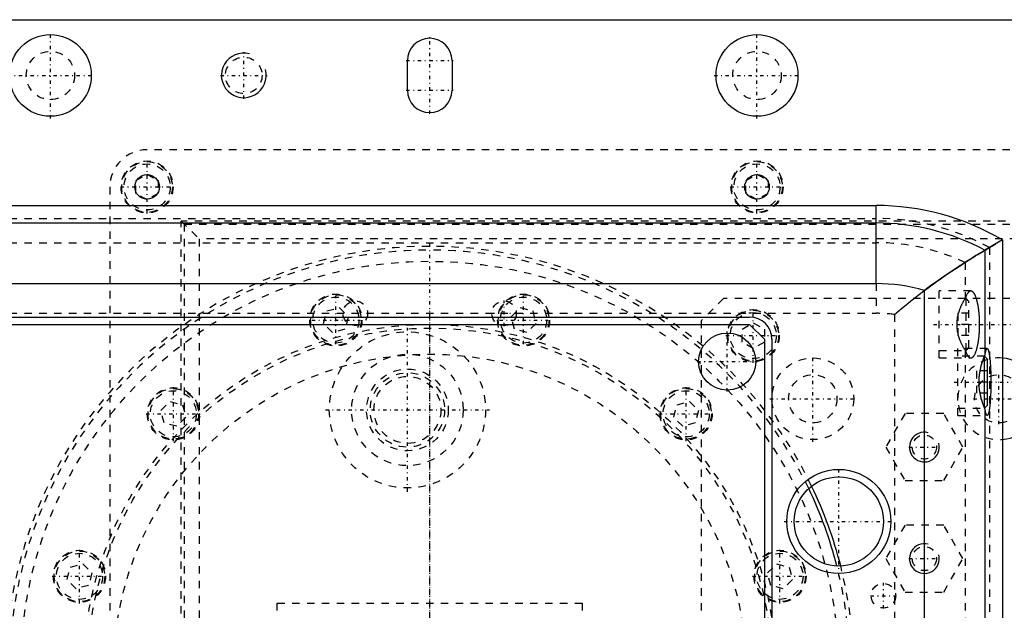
# Model space of a CAD drawing. Extents: x -614 to 147, y -88 to 88.
# Tile 8 of 9: x -55 to 77, y 8 to 88. Entities that reach past the tile are written whole.
import ezdxf

# ---------------------------------------------------------------- set-up
doc = ezdxf.new("R2010")
doc.units = 0
doc.linetypes.add('CENTER', pattern=[1.5, 0.45, -0.5, 0.05, -0.5])
doc.linetypes.add('DASHED', pattern=[2, 1, -1])
for name, color, linetype in [('AM_0', 7, 'CONTINUOUS'), ('AM_10', 7, 'CONTINUOUS'), ('AM_3', 7, 'DASHED'), ('AM_7', 7, 'CENTER')]:
    doc.layers.add(name, color=color, linetype=linetype)

msp = doc.modelspace()

# ---------------------------------------------------------------- linework, layer by layer
at = {"layer": 'AM_0', "color": 7, "linetype": 'CONTINUOUS'}
for p, q in [((-57, 87.5), (145, 87.5)), ((-3, 78), (-3, 82)), ((3, 82), (3, 78)), ((-328.5, 62.5), (60, 62.5)), ((60, 52.00000000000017), (60, 62.50000000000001)), ((-204.5, 60.15), (60, 60.15)), ((77, 57.86607004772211), (74.65000000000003, 56.48999818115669)), ((77, 57.86607004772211), (77, -57.86607004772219)), ((74.65000000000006, 56.48999818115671), (74.65000000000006, 42.35000000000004)), ((-204.5, 51.99999999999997), (60, 51.99999999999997)), ((66.5, -51.06241147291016), (66.5, 51.06241147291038)), ((-191, 47.5), (43, 47.5)), ((-191, 46.5), (43, 46.5)), ((43, 46.5), (45, 44.5)), ((45, 44.5), (45, -44.5)), ((46, 44.5), (46, -44.5)), ((74.6, 35.26652354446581), (74.6, 42.23347645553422)), ((75, 41.85000000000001), (74.60495167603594, 42.24504832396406)), ((75, 35.65), (75, 41.85)), ((74.60495167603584, 35.25495167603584), (75, 35.64999999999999)), ((74.65000000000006, 35.14999999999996), (74.65000000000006, -35.14999999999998))]:
    msp.add_line(p, q, dxfattribs=at)
for points in [[(74.65, 56.4899981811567, 0), (74.63212618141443, 56.4792678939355, 0), (74.59551168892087, 56.45727382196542, 0), (74.55775016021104, 56.43457226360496, 0), (74.5384425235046, 56.42295759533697, 0), (74.51885203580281, 56.41116774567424, 0), (74.47882766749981, 56.38706470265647, 0), (74.4376873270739, 56.36226748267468, 0), (74.39544121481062, 56.33678035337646, 0), (74.35209946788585, 56.31060750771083, 0), (74.30767216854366, 56.28375306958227, 0), (74.28505457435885, 56.27007152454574, 0), (74.26216935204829, 56.25622109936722, 0), (74.21560101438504, 56.22801559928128, 0), (74.16797711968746, 56.19914051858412, 0), (74.1193076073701, 56.1695997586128, 0), (74.06960239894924, 56.13939717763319, 0), (74.01887140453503, 56.1085365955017, 0), (73.99312433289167, 56.09286073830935, 0), (73.96712452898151, 56.07702179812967, 0), (73.91437167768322, 56.04485654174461, 0), (73.860622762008, 56.01204455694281, 0), (73.83337788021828, 55.99539720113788, 0), (73.80588770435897, 55.97858955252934, 0), (73.75017644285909, 55.94449521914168, 0), (73.69349893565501, 55.90976523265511, 0), (73.66480095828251, 55.89216301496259, 0), (73.63586516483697, 55.87440325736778, 0), (73.57728513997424, 55.8384129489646, 0), (73.5177689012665, 55.80179795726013, 0), (73.3022351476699, 55.6687787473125, 0), (72.90785375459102, 55.42364800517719, 0), (72.48628769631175, 55.15908052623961, 0), (72.04049176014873, 54.87636427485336, 0), (71.57277442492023, 54.57638668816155, 0), (71.33140870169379, 54.4201984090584, 0), (71.08541824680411, 54.26002379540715, 0), (70.58070640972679, 53.92816301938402, 0), (70.06132783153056, 53.58198158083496, 0), (69.5310138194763, 53.22340719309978, 0), (68.99173419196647, 52.85324356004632, 0), (68.44522163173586, 52.47216040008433, 0), (68.1697873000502, 52.27773573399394, 0), (67.89318390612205, 52.08083769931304, 0), (67.33731448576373, 51.67997746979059, 0), (66.77929484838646, 51.27031050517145, 0), (66.5, 51.06241147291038, 0)], [(74.65000000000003, 42.35000000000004, 0), (74.65718058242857, 42.39768489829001, 0), (74.6718194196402, 42.4895434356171, 0), (74.68681284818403, 42.57662309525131, 0), (74.6944365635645, 42.61833582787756, 0), (74.70214170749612, 42.65881259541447, 0), (74.71778640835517, 42.73600690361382, 0), (74.73372695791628, 42.80810737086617, 0), (74.74994298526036, 42.87502185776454, 0), (74.76641376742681, 42.93666485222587, 0), (74.78311825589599, 42.99295757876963, 0), (74.79155147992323, 43.01907484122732, 0), (74.80003510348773, 43.04382809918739, 0), (74.81714269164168, 43.08921140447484, 0), (74.83441915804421, 43.12904949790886, 0), (74.85184242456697, 43.16329146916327, 0), (74.86939022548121, 43.19189355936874, 0), (74.8870401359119, 43.21481921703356, 0), (74.89589633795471, 43.22414394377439, 0), (74.90476960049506, 43.23203914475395, 0), (74.92255596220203, 43.2435313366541, 0), (74.94037649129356, 43.24928110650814, 0), (74.9492924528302, 43.25, 0)], [(74.9492924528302, 43.25, 0), (74.9565472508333, 43.24952404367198, 0), (74.97105070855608, 43.24571699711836, 0), (74.98553575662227, 43.23810612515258, 0), (74.99276754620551, 43.23287614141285, 0), (74.99999013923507, 43.22669786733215, 0), (75.01440162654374, 43.21150187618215, 0), (75.02875802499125, 43.19253100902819, 0), (75.0430471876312, 43.16980131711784, 0), (75.05725702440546, 43.1433320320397, 0), (75.07137551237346, 43.11314554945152, 0), (75.07839676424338, 43.0966662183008, 0), (75.08539070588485, 43.07926741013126, 0), (75.0992907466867, 43.04172627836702, 0), (75.11306387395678, 43.00055391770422, 0), (75.12669843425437, 42.95578516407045, 0), (75.14018289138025, 42.90745789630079, 0), (75.15350583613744, 42.85561300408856, 0), (75.16010321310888, 42.82838504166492, 0), (75.1666559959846, 42.80029435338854, 0), (75.17962224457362, 42.741548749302, 0), (75.19239361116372, 42.67942589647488, 0), (75.1987028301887, 42.64711431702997, 0), (75.20495928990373, 42.61397835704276, 0), (75.2173086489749, 42.54526150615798, 0), (75.22943123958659, 42.4733334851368, 0), (75.23540428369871, 42.43618419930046, 0), (75.24131680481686, 42.39825515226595, 0), (75.25295528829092, 42.32009003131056, 0), (75.26433684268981, 42.2389042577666, 0), (75.27545183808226, 42.15476652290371, 0), (75.28629087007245, 42.06774801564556, 0), (75.29684476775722, 41.9779223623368, 0), (75.30201199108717, 41.93198051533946, 0), (75.30710460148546, 41.88536556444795, 0), (75.31706169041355, 41.79015593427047, 0), (75.32670760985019, 41.69237402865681, 0), (75.33603419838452, 41.59210258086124, 0), (75.34503356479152, 41.48942643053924, 0), (75.35369809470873, 41.38443245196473, 0), (75.35790249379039, 41.3310939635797, 0), (75.36202045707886, 41.27720948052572, 0), (75.36999361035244, 41.1678482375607, 0), (75.3776108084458, 41.0564412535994, 0), (75.38486560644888, 40.94308279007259, 0), (75.3917518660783, 40.82786875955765, 0), (75.39826376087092, 40.71089664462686, 0), (75.4013775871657, 40.65178217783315, 0), (75.4043957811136, 40.59226541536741, 0), (75.41014273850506, 40.4720754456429, 0), (75.41549977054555, 40.35042842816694, 0), (75.42046234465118, 40.22742728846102, 0), (75.4250262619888, 40.10317609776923, 0), (75.42918766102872, 39.97777998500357, 0), (75.43111630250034, 39.91468570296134, 0), (75.43294302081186, 39.85134504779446, 0), (75.43628916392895, 39.72397826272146, 0), (75.43922325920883, 39.5957873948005, 0), (75.44174282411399, 39.46688090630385, 0), (75.44384572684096, 39.33736786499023, 0), (75.4455301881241, 39.20735785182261, 0), (75.44621504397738, 39.14220084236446, 0), (75.44679478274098, 39.07696086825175, 0), (75.44763844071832, 38.94628724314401, 0), (75.44806044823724, 38.81544753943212, 0), (75.44811320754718, 38.75, 0), (75.44806044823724, 38.68455246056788, 0), (75.44763844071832, 38.55371275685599, 0), (75.44679478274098, 38.42303913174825, 0), (75.44621504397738, 38.35779915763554, 0), (75.4455301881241, 38.29264214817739, 0), (75.44384572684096, 38.16263213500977, 0), (75.44174282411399, 38.03311909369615, 0), (75.43922325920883, 37.9042126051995, 0), (75.43628916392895, 37.77602173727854, 0), (75.43294302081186, 37.64865495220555, 0), (75.43111630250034, 37.58531429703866, 0), (75.42918766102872, 37.52222001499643, 0), (75.4250262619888, 37.39682390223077, 0), (75.42046234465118, 37.27257271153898, 0), (75.41549977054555, 37.14957157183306, 0), (75.41014273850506, 37.0279245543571, 0), (75.4043957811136, 36.90773458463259, 0), (75.4013775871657, 36.84821782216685, 0), (75.39826376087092, 36.78910335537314, 0), (75.3917518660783, 36.67213124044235, 0), (75.38486560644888, 36.55691720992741, 0), (75.3776108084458, 36.4435587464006, 0), (75.36999361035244, 36.3321517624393, 0), (75.36202045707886, 36.22279051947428, 0), (75.35790249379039, 36.1689060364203, 0), (75.35369809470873, 36.11556754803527, 0), (75.34503356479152, 36.01057356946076, 0), (75.33603419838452, 35.90789741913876, 0), (75.32670760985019, 35.80762597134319, 0), (75.31706169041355, 35.70984406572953, 0), (75.30710460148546, 35.61463443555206, 0), (75.30201199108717, 35.56801948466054, 0), (75.29684476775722, 35.5220776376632, 0), (75.28629087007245, 35.43225198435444, 0), (75.27545183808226, 35.34523347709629, 0), (75.26433684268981, 35.26109574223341, 0), (75.25295528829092, 35.17990996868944, 0), (75.24131680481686, 35.10174484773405, 0), (75.23540428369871, 35.06381580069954, 0), (75.22943123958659, 35.0266665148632, 0), (75.2173086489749, 34.95473849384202, 0), (75.20495928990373, 34.88602164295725, 0), (75.1987028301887, 34.85288568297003, 0), (75.19239361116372, 34.82057410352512, 0), (75.17962224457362, 34.758451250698, 0), (75.1666559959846, 34.69970564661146, 0), (75.16010321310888, 34.67161495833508, 0), (75.15350583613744, 34.64438699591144, 0), (75.14018289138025, 34.59254210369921, 0), (75.12669843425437, 34.54421483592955, 0), (75.11306387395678, 34.49944608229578, 0), (75.0992907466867, 34.45827372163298, 0), (75.08539070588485, 34.42073258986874, 0), (75.07839676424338, 34.4033337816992, 0), (75.07137551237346, 34.38685445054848, 0), (75.05725702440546, 34.3566679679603, 0), (75.0430471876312, 34.33019868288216, 0), (75.02875802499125, 34.30746899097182, 0), (75.01440162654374, 34.28849812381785, 0), (74.99999013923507, 34.27330213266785, 0), (74.99276754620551, 34.26712385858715, 0), (74.98553575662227, 34.26189387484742, 0), (74.97105070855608, 34.25428300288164, 0), (74.9565472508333, 34.25047595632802, 0), (74.9492924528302, 34.25, 0)], [(74.65000000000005, 35.14999999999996, 0), (74.63996307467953, 35.17310148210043, 0), (74.61982229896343, 35.21994094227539, 0), (74.59961463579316, 35.26759790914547, 0), (74.58949414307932, 35.2917209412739, 0), (74.57936704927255, 35.31603375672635, 0), (74.55910659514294, 35.36520848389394, 0), (74.53886033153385, 35.41508076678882, 0), (74.5186552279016, 35.46560801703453, 0), (74.49851807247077, 35.51674644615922, 0), (74.47847537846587, 35.56845113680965, 0), (74.46847911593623, 35.59455006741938, 0), (74.45845440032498, 35.6209374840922, 0), (74.4383274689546, 35.67458390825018, 0), (74.41811969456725, 35.72937853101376, 0), (74.3978586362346, 35.78530346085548, 0), (74.37757242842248, 35.84233953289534, 0), (74.35728969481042, 35.90046640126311, 0), (74.34715868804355, 35.92993222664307, 0), (74.33703946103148, 35.95966263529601, 0), (74.31685106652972, 36.0199058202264, 0), (74.29675407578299, 36.08117266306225, 0), (74.28674913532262, 36.11218246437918, 0), (74.27677818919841, 36.14343910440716, 0), (74.256953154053, 36.20668043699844, 0), (74.23730867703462, 36.2708714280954, 0), (74.22756341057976, 36.30331500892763, 0), (74.21787440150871, 36.33598623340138, 0), (74.19867999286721, 36.40199791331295, 0), (74.17975509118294, 36.46887833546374, 0), (74.16112920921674, 36.53659825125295, 0), (74.14283162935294, 36.60512737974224, 0), (74.12489130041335, 36.67443449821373, 0), (74.11606403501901, 36.70936981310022, 0), (74.10733673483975, 36.74448754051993, 0), (74.09019590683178, 36.81525370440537, 0), (74.07349615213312, 36.8866995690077, 0), (74.05726407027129, 36.95879122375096, 0), (74.04152534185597, 37.03149482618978, 0), (74.0263018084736, 37.10479076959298, 0), (74.01889035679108, 37.14165262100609, 0), (74.01161647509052, 37.1786509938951, 0), (73.99749316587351, 37.25303863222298, 0), (73.98395474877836, 37.32791560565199, 0), (73.97102301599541, 37.40324274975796, 0), (73.95871856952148, 37.47897995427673, 0), (73.94706071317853, 37.55508631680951, 0), (73.94147990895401, 37.5932649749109, 0), (73.93606735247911, 37.63152031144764, 0), (73.9257549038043, 37.70823997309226, 0), (73.91613821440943, 37.78520309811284, 0), (73.90723049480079, 37.86236746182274, 0), (73.89904326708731, 37.93969103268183, 0), (73.89158638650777, 38.01713155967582, 0), (73.88813446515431, 38.05588215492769, 0), (73.8848680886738, 38.09464559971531, 0), (73.87889491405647, 38.17218851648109, 0), (73.87367162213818, 38.24971470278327, 0), (73.86920112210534, 38.32717781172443, 0), (73.8654844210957, 38.4045309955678, 0), (73.86252059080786, 38.48172715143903, 0), (73.86132017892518, 38.52025161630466, 0), (73.86030675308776, 38.55871917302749, 0), (73.85883808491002, 38.63546020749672, 0), (73.85810784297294, 38.71190391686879, 0), (73.858017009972, 38.75, 0), (73.85810784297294, 38.7880960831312, 0), (73.85883808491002, 38.86453979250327, 0), (73.86030675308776, 38.9412808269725, 0), (73.86132017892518, 38.97974838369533, 0), (73.86252059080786, 39.01827284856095, 0), (73.8654844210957, 39.0954690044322, 0), (73.86920112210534, 39.17282218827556, 0), (73.87367162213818, 39.25028529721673, 0), (73.87889491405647, 39.32781148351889, 0), (73.8848680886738, 39.40535440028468, 0), (73.88813446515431, 39.44411784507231, 0), (73.89158638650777, 39.48286844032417, 0), (73.89904326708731, 39.56030896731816, 0), (73.90723049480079, 39.63763253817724, 0), (73.91613821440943, 39.71479690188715, 0), (73.9257549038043, 39.79176002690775, 0), (73.93606735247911, 39.86847968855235, 0), (73.94147990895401, 39.9067350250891, 0), (73.94706071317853, 39.9449136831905, 0), (73.95871856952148, 40.02102004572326, 0), (73.97102301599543, 40.09675725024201, 0), (73.98395474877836, 40.17208439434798, 0), (73.99749316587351, 40.24696136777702, 0), (74.01161647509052, 40.32134900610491, 0), (74.01889035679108, 40.3583473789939, 0), (74.02630180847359, 40.39520923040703, 0), (74.04152534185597, 40.46850517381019, 0), (74.05726407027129, 40.54120877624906, 0), (74.07349615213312, 40.6133004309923, 0), (74.09019590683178, 40.68474629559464, 0), (74.10733673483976, 40.75551245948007, 0), (74.11606403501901, 40.79063018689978, 0), (74.12489130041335, 40.82556550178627, 0), (74.14283162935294, 40.89487262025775, 0), (74.16112920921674, 40.96340174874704, 0), (74.17975509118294, 41.03112166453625, 0), (74.19867999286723, 41.09800208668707, 0), (74.2178744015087, 41.16401376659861, 0), (74.22756341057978, 41.19668499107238, 0), (74.23730867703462, 41.22912857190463, 0), (74.25695315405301, 41.29331956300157, 0), (74.27677818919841, 41.35656089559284, 0), (74.28674913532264, 41.38781753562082, 0), (74.296754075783, 41.41882733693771, 0), (74.31685106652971, 41.48009417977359, 0), (74.33703946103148, 41.54033736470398, 0), (74.34715868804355, 41.57006777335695, 0), (74.35728969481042, 41.5995335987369, 0), (74.37757242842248, 41.65766046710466, 0), (74.3978586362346, 41.71469653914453, 0), (74.41811969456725, 41.77062146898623, 0), (74.4383274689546, 41.82541609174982, 0), (74.45845440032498, 41.87906251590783, 0), (74.46847911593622, 41.90544993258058, 0), (74.47847537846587, 41.93154886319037, 0), (74.49851807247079, 41.98325355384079, 0), (74.51865522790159, 42.03439198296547, 0), (74.53886033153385, 42.08491923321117, 0), (74.55910659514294, 42.13479151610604, 0), (74.57936704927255, 42.18396624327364, 0), (74.58949414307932, 42.20827905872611, 0), (74.59961463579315, 42.23240209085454, 0), (74.61982229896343, 42.28005905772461, 0), (74.63996307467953, 42.32689851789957, 0), (74.65000000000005, 42.35000000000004, 0)], [(74.9492924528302, 34.25, 0), (74.94037649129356, 34.25071889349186, 0), (74.92255596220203, 34.2564686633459, 0), (74.90476960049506, 34.26796085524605, 0), (74.89589633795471, 34.27585605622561, 0), (74.8870401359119, 34.28518078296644, 0), (74.86939022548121, 34.30810644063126, 0), (74.85184242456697, 34.33670853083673, 0), (74.83441915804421, 34.37095050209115, 0), (74.81714269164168, 34.41078859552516, 0), (74.80003510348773, 34.45617190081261, 0), (74.79155147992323, 34.48092515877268, 0), (74.78311825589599, 34.50704242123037, 0), (74.76641376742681, 34.56333514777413, 0), (74.74994298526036, 34.62497814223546, 0), (74.73372695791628, 34.69189262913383, 0), (74.71778640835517, 34.76399309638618, 0), (74.70214170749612, 34.84118740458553, 0), (74.6944365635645, 34.88166417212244, 0), (74.68681284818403, 34.92337690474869, 0), (74.6718194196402, 35.01045656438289, 0), (74.65718058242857, 35.10231510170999, 0), (74.65000000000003, 35.14999999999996, 0)]]:
    msp.add_polyline3d(points, dxfattribs=at)
for centre, radius in [((-51, 80), 5.5), ((44, 80), 5.5), ((-38, 65), 1.649999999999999), ((44, 65), 1.649999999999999), ((40, 41.5), 3.846626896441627), ((55, 20), 7), ((55, 20), 6)]:
    msp.add_circle(centre, radius, dxfattribs=at)
for centre, radius, start, end in [((1.8e-15, 82), 3.000000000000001, 0, 180), ((-2e-16, 78), 3, 180, 0), ((60.00000000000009, 29.00000000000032), 33.49999999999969, 59.50503212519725, 90), ((59.99999999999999, 28.99999999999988), 31.15000000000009, 61.94590499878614, 90), ((59.9999999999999, 28.99999999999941), 23.00000000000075, 73.58403829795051, 90), ((42.99999999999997, 44.49999999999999), 3.000000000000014, 0, 90), ((76.5, 36.5), 5.500000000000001, 275.2159085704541, 84.78409142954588), ((6.466e-13, 2.878e-13), 56.49999999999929, 14.35269083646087, 25.61352220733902), ((8.455e-13, 2.842e-13), 56.9999999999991, 14.22364089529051, 25.74257214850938)]:
    msp.add_arc(centre, radius, start, end, dxfattribs=at)
at = {"layer": 'AM_10', "color": 7, "linetype": 'CONTINUOUS'}
for centre, radius, start, end in [((-25.00000000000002, 80.00000000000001), 2.999999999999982, 74.99999999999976, 14.9999999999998), ((66.5, 30.00000000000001), 1.999999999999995, 75.00000000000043, 15.00000000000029), ((66.5, 15.00000000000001), 1.999999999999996, 75.00000000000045, 15.00000000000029)]:
    msp.add_arc(centre, radius, start, end, dxfattribs=at)
at = {"layer": 'AM_3', "color": 6, "linetype": 'DASHED'}
for p, q in [((126, 70), (-38, 70)), ((-39.5, 65.86602540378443), (-38, 66.73205080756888)), ((-38, 66.73205080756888), (-36.5, 65.86602540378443)), ((42.5, 65.86602540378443), (44, 66.73205080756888)), ((44, 66.73205080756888), (45.5, 65.86602540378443)), ((-43, 65), (-43, -65)), ((-39.5, 64.13397459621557), (-39.5, 65.86602540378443)), ((-36.5, 65.86602540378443), (-36.5, 64.13397459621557)), ((42.5, 64.13397459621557), (42.5, 65.86602540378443)), ((45.5, 65.86602540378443), (45.5, 64.13397459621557)), ((-38, 63.26794919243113), (-39.5, 64.13397459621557)), ((-36.5, 64.13397459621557), (-38, 63.26794919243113)), ((44, 63.26794919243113), (42.5, 64.13397459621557)), ((45.5, 64.13397459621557), (44, 63.26794919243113)), ((-328.5, 60.74999999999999), (60, 60.74999999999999)), ((-33.39999999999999, 60.40000000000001), (-31.00000000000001, 58.00000000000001)), ((121.4, 60.4), (-33.4, 60.4)), ((-33.40000000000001, -60.4), (-33.40000000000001, 60.4)), ((-33, 60), (-33, -60.00000000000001)), ((-32.99999999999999, 60.00000000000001), (121, 60.00000000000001)), ((-328.5, 57.50000000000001), (60, 57.50000000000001)), ((119, 58.00000000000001), (-31.00000000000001, 58.00000000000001)), ((-31, 58), (-31, -58.00000000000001)), ((75.25, 56.84780063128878), (77, 57.86607004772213)), ((75.25000000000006, 56.84780063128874), (75.25000000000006, -56.84780063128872)), ((71.99999999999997, 54.85053190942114), (71.99999999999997, 49.98245602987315)), ((60, 52.00000000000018), (60, 48)), ((72.74999999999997, 51), (68.5, 51)), ((68.5, 42), (68.5, 51)), ((39.49999999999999, 50), (36.49999999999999, 47)), ((122, 50), (39.5, 50)), ((72.1, 50), (68.5, 50)), ((72.00596393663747, 50.00088064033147), (71.99999999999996, 49.98245602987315)), ((72.5, 49.60000000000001), (72.1, 50.00000000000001)), ((72.1, 43), (72.1, 50)), ((72.5, 43.4), (72.5, 49.6)), ((-328.5, 47.99999999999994), (60, 47.99999999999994)), ((-14.2904610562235, 46.64059629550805), (-13.84217332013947, 48.31362890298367)), ((-13.84217332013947, 48.31362890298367), (-12.16914071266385, 48.76191663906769)), ((-12.16914071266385, 48.76191663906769), (-10.94439584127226, 47.53717176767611)), ((10.94439584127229, 47.5371717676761), (12.16914071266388, 48.76191663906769)), ((12.16914071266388, 48.76191663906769), (13.84217332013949, 48.31362890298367)), ((13.84217332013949, 48.31362890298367), (14.29046105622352, 46.64059629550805)), ((62.49999999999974, 47.83480820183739), (62.49999999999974, 2.000000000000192)), ((71, 48), (71, 45)), ((72.5, 48), (71, 48)), ((-13.06571618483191, 45.41585142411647), (-14.2904610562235, 46.64059629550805)), ((-10.94439584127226, 47.53717176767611), (-11.39268357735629, 45.86413916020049)), ((11.39268357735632, 45.86413916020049), (10.94439584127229, 47.5371717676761)), ((14.29046105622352, 46.64059629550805), (13.06571618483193, 45.41585142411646)), ((36.5, 47), (36.5, -47)), ((42, 45.86602540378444), (43.5, 46.73205080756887)), ((43.5, 46.73205080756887), (45, 45.86602540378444)), ((72.5, 46.5), (71, 46.5)), ((-11.39268357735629, 45.86413916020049), (-13.06571618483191, 45.41585142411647)), ((13.06571618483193, 45.41585142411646), (11.39268357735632, 45.86413916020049)), ((42, 44.13397459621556), (42, 45.86602540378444)), ((45, 45.86602540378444), (45, 44.5)), ((43.5, 43.26794919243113), (42, 44.13397459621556)), ((45, 44.13397459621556), (43.5, 43.26794919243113)), ((72.5, 45), (71, 45)), ((68.5, 43), (72.1, 43)), ((74.9492924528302, 43.25), (71, 43.25)), ((71, 34.25), (71, 43.25)), ((71.99999999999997, 43.01754397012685), (71.99999999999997, -43.01754397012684)), ((71.99999999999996, 43.01754397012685), (72.00596393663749, 42.99911935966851)), ((72.1, 42.99999999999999), (72.5, 43.39999999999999)), ((68.5, 42), (72.74999999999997, 42)), ((74.6, 42.25), (71, 42.25)), ((74.60495167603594, 42.24504832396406), (74.6, 42.25000000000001)), ((74.6, 42.23347645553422), (74.6, 42.25)), ((73.5, 40.25), (73.5, 37.25)), ((75, 40.25), (73.5, 40.25)), ((75, 38.75), (73.5, 38.75)), ((75, 37.25), (73.5, 37.25)), ((-36.14448819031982, 34.91974331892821), (-34.91974331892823, 36.14448819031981)), ((-34.91974331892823, 36.14448819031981), (-33.24671071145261, 35.69620045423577)), ((33.2467107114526, 35.69620045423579), (34.91974331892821, 36.14448819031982)), ((34.91974331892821, 36.14448819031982), (36.1444881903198, 34.91974331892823)), ((-35.69620045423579, 33.2467107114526), (-36.14448819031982, 34.91974331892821)), ((-33.24671071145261, 35.69620045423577), (-32.79842297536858, 34.02316784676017)), ((32.79842297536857, 34.02316784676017), (33.2467107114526, 35.69620045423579)), ((36.1444881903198, 34.91974331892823), (35.69620045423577, 33.24671071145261)), ((63.90192378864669, 34.50000000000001), (61.30384757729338, 30.00000000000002)), ((69.09807621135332, 34.5), (63.90192378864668, 34.5)), ((71.69615242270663, 30), (69.09807621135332, 34.49999999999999)), ((71, 35.25), (74.6, 35.25)), ((74.6, 35.25), (74.6, 35.26652354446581)), ((74.6, 35.24999999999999), (74.60495167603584, 35.25495167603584)), ((-34.02316784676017, 32.79842297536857), (-35.69620045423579, 33.2467107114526)), ((-32.79842297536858, 34.02316784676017), (-34.02316784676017, 32.79842297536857)), ((34.02316784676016, 32.79842297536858), (32.79842297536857, 34.02316784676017)), ((35.69620045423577, 33.24671071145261), (34.02316784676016, 32.79842297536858)), ((71, 34.25), (74.9492924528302, 34.25)), ((61.30384757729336, 30), (63.90192378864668, 25.5)), ((69.09807621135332, 25.50000000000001), (71.69615242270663, 30.00000000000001)), ((63.90192378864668, 25.5), (69.09807621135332, 25.5)), ((63.90192378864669, 19.50000000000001), (61.30384757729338, 15.00000000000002)), ((69.09807621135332, 19.5), (63.90192378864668, 19.5)), ((71.69615242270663, 15.00000000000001), (69.09807621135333, 19.5)), ((61.30384757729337, 15.00000000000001), (63.90192378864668, 10.50000000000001)), ((69.09807621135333, 10.50000000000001), (71.69615242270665, 15.00000000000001)), ((-48.7619166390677, 12.16914071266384), (-48.31362890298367, 13.84217332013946)), ((-48.31362890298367, 13.84217332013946), (-46.64059629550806, 14.29046105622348)), ((-46.64059629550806, 14.29046105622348), (-45.41585142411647, 13.06571618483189)), ((45.41585142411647, 13.06571618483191), (46.64059629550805, 14.2904610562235)), ((46.64059629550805, 14.2904610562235), (48.31362890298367, 13.84217332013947)), ((48.31362890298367, 13.84217332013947), (48.76191663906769, 12.16914071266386)), ((-47.53717176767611, 10.94439584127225), (-48.7619166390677, 12.16914071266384)), ((-45.41585142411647, 13.06571618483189), (-45.86413916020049, 11.39268357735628)), ((45.86413916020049, 11.39268357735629), (45.41585142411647, 13.06571618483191)), ((48.76191663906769, 12.16914071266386), (47.53717176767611, 10.94439584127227)), ((-45.86413916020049, 11.39268357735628), (-47.53717176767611, 10.94439584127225)), ((47.53717176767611, 10.94439584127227), (45.86413916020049, 11.39268357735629)), ((63.90192378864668, 10.50000000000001), (69.09807621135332, 10.5)), ((-20.5, 9), (20.5, 9)), ((-20.5, -50), (-20.5, 9)), ((20.5, 9), (20.5, -50))]:
    msp.add_line(p, q, dxfattribs=at)
for points in [[(72, 54.85053190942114, 0), (72.52487759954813, 55.18341002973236, 0), (73.59477967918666, 55.84916627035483, 0), (74.69154426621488, 56.51492251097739, 0), (75.25000000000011, 56.84780063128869, 0)], [(62.49999999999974, 47.83480820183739, 0), (62.81244439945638, 48.10656078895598, 0), (63.43372270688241, 48.6357543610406, 0), (64.04906769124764, 49.14619650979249, 0), (64.35410800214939, 49.39449837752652, 0), (64.65718244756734, 49.63824170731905, 0), (65.2568166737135, 50.11219908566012, 0), (65.8467596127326, 50.56833482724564, 0), (66.42583268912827, 51.00687344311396, 0), (66.99288154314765, 51.42799792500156, 0), (67.54676714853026, 51.83184871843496, 0), (67.81882162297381, 52.02761632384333, 0), (68.08814396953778, 52.21979222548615, 0), (68.6176889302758, 52.59308658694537, 0), (69.13355710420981, 52.95114578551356, 0), (69.63389371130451, 53.29338371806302, 0), (70.11679498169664, 53.61918427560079, 0), (70.57902872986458, 53.92705253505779, 0), (70.80151796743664, 54.07389265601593, 0), (71.01792298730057, 54.21589694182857, 0), (71.43148858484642, 54.48507648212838, 0), (71.8177411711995, 54.73393593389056, 0), (72, 54.85053190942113, 0)], [(72.74999999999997, 51, 0), (72.72765387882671, 50.99919875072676, 0), (72.68299346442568, 50.99279046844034, 0), (72.63842848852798, 50.97998303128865, 0), (72.61620163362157, 50.97118497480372, 0), (72.59402242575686, 50.96079468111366, 0), (72.54983852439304, 50.93525274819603, 0), (72.50593971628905, 50.90339361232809, 0), (72.4623885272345, 50.86526265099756, 0), (72.41924698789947, 50.82091417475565, 0), (72.37657654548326, 50.77041134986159, 0), (72.35543700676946, 50.74287419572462, 0), (72.33443797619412, 50.71382610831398, 0), (72.29289129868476, 50.65123904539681, 0), (72.25199568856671, 50.58273930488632, 0), (72.21180939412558, 50.50842445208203, 0), (72.1723896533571, 50.42840033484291, 0), (72.13379261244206, 50.34278093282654, 0), (72.11481983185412, 50.2979108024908, 0), (72.09607324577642, 50.25168819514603, 0), (72.05928527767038, 50.15525186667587, 0), (72.02348110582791, 50.05360930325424, 0), (72.00596393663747, 50.00088064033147, 0)], [(72.74999999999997, 42, 0), (72.76722303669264, 42.00047595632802, 0), (72.80165453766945, 42.00428300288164, 0), (72.83604233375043, 42.01189387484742, 0), (72.85321074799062, 42.01712385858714, 0), (72.87035732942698, 42.02330213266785, 0), (72.90457049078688, 42.03849812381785, 0), (72.93865287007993, 42.05746899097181, 0), (72.97257563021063, 42.08019868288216, 0), (73.0063100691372, 42.1066679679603, 0), (73.0398276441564, 42.13685445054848, 0), (73.05649623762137, 42.15333378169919, 0), (73.07309999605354, 42.17073258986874, 0), (73.10609897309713, 42.20827372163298, 0), (73.13879665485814, 42.24944608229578, 0), (73.17116537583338, 42.29421483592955, 0), (73.20317774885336, 42.34254210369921, 0), (73.23480668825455, 42.39438699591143, 0), (73.2504689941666, 42.42161495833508, 0), (73.26602543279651, 42.44970564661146, 0), (73.29680756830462, 42.508451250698, 0), (73.32712705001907, 42.57057410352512, 0), (73.34210526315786, 42.60288568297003, 0), (73.3569582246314, 42.63602164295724, 0), (73.38627585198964, 42.70473849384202, 0), (73.4150551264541, 42.7766665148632, 0), (73.42923525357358, 42.81381580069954, 0), (73.44327169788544, 42.85174484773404, 0), (73.47090169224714, 42.92990996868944, 0), (73.49792173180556, 43.0110957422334, 0), (73.52430895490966, 43.09523347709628, 0), (73.5500410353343, 43.18225198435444, 0), (73.57509620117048, 43.27207763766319, 0), (73.58736329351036, 43.31801948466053, 0), (73.59945325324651, 43.36463443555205, 0), (73.62309158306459, 43.45984406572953, 0), (73.6459911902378, 43.55762597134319, 0), (73.66813269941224, 43.65789741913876, 0), (73.68949737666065, 43.76057356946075, 0), (73.71006714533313, 43.86556754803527, 0), (73.7200484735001, 43.91890603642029, 0), (73.72982460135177, 43.97279051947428, 0), (73.74875302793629, 44.08215176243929, 0), (73.76683640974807, 44.1935587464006, 0), (73.78405944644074, 44.30691720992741, 0), (73.80040756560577, 44.42213124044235, 0), (73.81586693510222, 44.53910335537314, 0), (73.82325922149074, 44.59821782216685, 0), (73.83042447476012, 44.65773458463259, 0), (73.84406786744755, 44.77792455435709, 0), (73.8567855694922, 44.89957157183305, 0), (73.86856682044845, 45.02257271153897, 0), (73.87940165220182, 45.14682390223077, 0), (73.88928089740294, 45.27222001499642, 0), (73.89385953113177, 45.33531429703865, 0), (73.89819619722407, 45.39865495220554, 0), (73.90614000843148, 45.52602173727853, 0), (73.91310560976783, 45.65421260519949, 0), (73.91908710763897, 45.78311909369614, 0), (73.92407944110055, 45.91263213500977, 0), (73.92807838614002, 46.04264214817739, 0), (73.9297042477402, 46.10779915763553, 0), (73.93108055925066, 46.17303913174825, 0), (73.93308342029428, 46.30371275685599, 0), (73.9340852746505, 46.43455246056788, 0), (73.93421052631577, 46.5, 0), (73.9340852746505, 46.56544753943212, 0), (73.93308342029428, 46.69628724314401, 0), (73.93108055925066, 46.82696086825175, 0), (73.9297042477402, 46.89220084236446, 0), (73.92807838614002, 46.95735785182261, 0), (73.92407944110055, 47.08736786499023, 0), (73.91908710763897, 47.21688090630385, 0), (73.91310560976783, 47.3457873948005, 0), (73.90614000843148, 47.47397826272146, 0), (73.89819619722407, 47.60134504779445, 0), (73.89385953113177, 47.66468570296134, 0), (73.88928089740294, 47.72777998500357, 0), (73.87940165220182, 47.85317609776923, 0), (73.86856682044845, 47.97742728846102, 0), (73.8567855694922, 48.10042842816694, 0), (73.84406786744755, 48.2220754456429, 0), (73.83042447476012, 48.34226541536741, 0), (73.82325922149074, 48.40178217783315, 0), (73.81586693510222, 48.46089664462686, 0), (73.80040756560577, 48.57786875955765, 0), (73.78405944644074, 48.69308279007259, 0), (73.76683640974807, 48.80644125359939, 0), (73.74875302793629, 48.9178482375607, 0), (73.72982460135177, 49.02720948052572, 0), (73.7200484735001, 49.0810939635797, 0), (73.71006714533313, 49.13443245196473, 0), (73.68949737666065, 49.23942643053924, 0), (73.66813269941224, 49.34210258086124, 0), (73.6459911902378, 49.44237402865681, 0), (73.62309158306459, 49.54015593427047, 0), (73.59945325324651, 49.63536556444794, 0), (73.58736329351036, 49.68198051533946, 0), (73.57509620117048, 49.72792236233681, 0), (73.5500410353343, 49.81774801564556, 0), (73.52430895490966, 49.90476652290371, 0), (73.49792173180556, 49.98890425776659, 0), (73.47090169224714, 50.07009003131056, 0), (73.44327169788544, 50.14825515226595, 0), (73.42923525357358, 50.18618419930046, 0), (73.4150551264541, 50.2233334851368, 0), (73.38627585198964, 50.29526150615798, 0), (73.3569582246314, 50.36397835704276, 0), (73.34210526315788, 50.39711431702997, 0), (73.32712705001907, 50.42942589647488, 0), (73.29680756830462, 50.491548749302, 0), (73.26602543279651, 50.55029435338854, 0), (73.2504689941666, 50.57838504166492, 0), (73.23480668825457, 50.60561300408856, 0), (73.20317774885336, 50.65745789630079, 0), (73.17116537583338, 50.70578516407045, 0), (73.13879665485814, 50.75055391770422, 0), (73.10609897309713, 50.79172627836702, 0), (73.07309999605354, 50.82926741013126, 0), (73.05649623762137, 50.8466662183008, 0), (73.0398276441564, 50.86314554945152, 0), (73.0063100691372, 50.8933320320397, 0), (72.97257563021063, 50.91980131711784, 0), (72.93865287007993, 50.94253100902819, 0), (72.90457049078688, 50.96150187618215, 0), (72.87035732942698, 50.97669786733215, 0), (72.85321074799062, 50.98287614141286, 0), (72.83604233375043, 50.98810612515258, 0), (72.80165453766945, 50.99571699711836, 0), (72.76722303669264, 50.99952404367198, 0), (72.74999999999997, 51, 0)], [(71.99999999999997, 49.98245602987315, 0), (71.96961066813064, 49.93924755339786, 0), (71.90922193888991, 49.85083743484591, 0), (71.84949307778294, 49.75992194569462, 0), (71.81992876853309, 49.71358465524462, 0), (71.79059259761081, 49.66669451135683, 0), (71.73268822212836, 49.57136061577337, 0), (71.67594512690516, 49.47413720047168, 0), (71.62052411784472, 49.37525188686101, 0), (71.56609219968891, 49.27401595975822, 0), (71.51191659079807, 49.16880733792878, 0), (71.48499977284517, 49.11473786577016, 0), (71.45824221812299, 49.05971578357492, 0), (71.40534105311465, 48.94689157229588, 0), (71.35348476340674, 48.83049803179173, 0), (71.30294225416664, 48.71070916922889, 0), (71.25397774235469, 48.58770830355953, 0), (71.20685109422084, 48.46169290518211, 0), (71.18405666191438, 48.3976209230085, 0), (71.16181631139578, 48.33287654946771, 0), (71.11911826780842, 48.20148674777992, 0), (71.07898938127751, 48.06776196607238, 0), (71.05995542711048, 48.00009556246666, 0)], [(70.9999552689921, 47.76295622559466, 0), (70.98446107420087, 47.69401328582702, 0), (70.95590288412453, 47.55511979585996, 0), (70.93070427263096, 47.41513065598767, 0), (70.91940330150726, 47.34481974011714, 0), (70.90898485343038, 47.27434858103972, 0), (70.89083534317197, 47.13307719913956, 0), (70.87631753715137, 46.99162882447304, 0), (70.86546330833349, 46.85033302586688, 0), (70.8582719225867, 46.7095303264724, 0), (70.85470854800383, 46.56956385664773, 0), (70.85426713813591, 46.49999999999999, 0), (70.85470854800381, 46.43043614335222, 0), (70.8582719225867, 46.29046967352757, 0), (70.86546330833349, 46.14966697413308, 0), (70.87631753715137, 46.0083711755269, 0), (70.89083534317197, 45.86692280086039, 0), (70.9089848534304, 45.72565141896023, 0), (70.91940330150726, 45.65518025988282, 0), (70.93070427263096, 45.58486934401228, 0), (70.95590288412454, 45.44488020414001, 0), (70.9844610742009, 45.30598671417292, 0), (70.9999552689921, 45.23704377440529, 0)], [(71.05995542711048, 48.00009556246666, 0), (71.04933512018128, 47.96095815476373, 0), (71.02882489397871, 47.88220077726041, 0), (71.00931972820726, 47.80284327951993, 0), (70.9999552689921, 47.76295622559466, 0)], [(70.9999552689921, 45.23704377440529, 0), (71.00931972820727, 45.19715672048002, 0), (71.02882489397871, 45.11779922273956, 0), (71.0493351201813, 45.03904184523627, 0), (71.05995542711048, 44.99990443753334, 0)], [(71.05995542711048, 44.99990443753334, 0), (71.07619437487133, 44.94198746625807, 0), (71.11019096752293, 44.82731985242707, 0), (71.1461033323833, 44.71432239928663, 0), (71.16473356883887, 44.65849733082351, 0), (71.18378854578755, 44.60314603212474, 0), (71.22309637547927, 44.49393647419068, 0), (71.26387079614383, 44.38683272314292, 0), (71.30595151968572, 44.28196583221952, 0), (71.3491754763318, 44.17945801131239, 0), (71.39337733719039, 44.07942393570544, 0), (71.41579257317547, 44.03036908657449, 0), (71.43838912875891, 43.98197348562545, 0), (71.48404109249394, 43.88721113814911, 0), (71.53016282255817, 43.79523481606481, 0), (71.57658437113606, 43.70613491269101, 0), (71.62317736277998, 43.61992066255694, 0), (71.67055973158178, 43.5352963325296, 0), (71.69462410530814, 43.49342503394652, 0), (71.71892077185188, 43.45187191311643, 0), (71.76816035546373, 43.36979098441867, 0), (71.81817577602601, 43.28919151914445, 0), (71.84344183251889, 43.24948882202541, 0)], [(71.84344183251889, 43.24948882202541, 0), (71.86921742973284, 43.20966178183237, 0), (71.92119073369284, 43.13136530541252, 0), (71.9736352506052, 43.05498163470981, 0), (71.99999999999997, 43.01754397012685, 0)], [(72.00596393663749, 42.99911935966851, 0), (72.01486436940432, 42.97207260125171, 0), (72.03286865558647, 42.91896176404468, 0), (72.05113860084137, 42.86717751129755, 0), (72.06037108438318, 42.84178886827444, 0), (72.06966743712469, 42.81673902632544, 0), (72.08844830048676, 42.76766499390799, 0), (72.10747423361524, 42.71997359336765, 0), (72.12673818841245, 42.67368249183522, 0), (72.14623302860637, 42.62880883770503, 0), (72.16595153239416, 42.5853692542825, 0), (72.17589237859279, 42.56419228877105, 0), (72.18588639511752, 42.543379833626, 0), (72.20603023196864, 42.50285613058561, 0), (72.22637558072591, 42.4638131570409, 0), (72.24691490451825, 42.42626537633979, 0), (72.26764059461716, 42.3902266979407, 0), (72.28854497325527, 42.35571047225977, 0), (72.29906175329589, 42.3390272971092, 0), (72.30962029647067, 42.32272948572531, 0), (72.33085875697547, 42.29129595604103, 0), (72.35225248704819, 42.2614215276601, 0), (72.3630051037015, 42.24707245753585, 0)], [(72.3630051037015, 42.24707245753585, 0), (72.3733712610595, 42.23365525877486, 0), (72.39419931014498, 42.20791650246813, 0), (72.41514906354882, 42.18364588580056, 0), (72.42566734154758, 42.17206374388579, 0), (72.43621335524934, 42.16085171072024, 0), (72.45738498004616, 42.13954177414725, 0), (72.47865669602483, 42.11972336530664, 0), (72.50002122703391, 42.10140326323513, 0), (72.5214712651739, 42.08458773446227, 0), (72.54299947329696, 42.06928253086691, 0), (72.55379059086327, 42.06219795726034, 0), (72.56459848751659, 42.05549288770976, 0), (72.58626091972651, 42.04322352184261, 0), (72.60797936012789, 42.03247863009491, 0), (72.62974637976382, 42.02326188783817, 0), (72.65155453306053, 42.01557644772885, 0), (72.67339636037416, 42.00942493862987, 0), (72.68432756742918, 42.00692508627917, 0), (72.69526439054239, 42.00480946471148, 0), (72.71715114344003, 42.00173160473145, 0), (72.73904913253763, 42.00019241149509, 0), (72.74999999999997, 42, 0)]]:
    msp.add_polyline3d(points, dxfattribs=at)
for centre, radius in [((-51, 80), 3.25), ((-25, 80), 2.458500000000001), ((44, 80), 3.25), ((-38.0000000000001, 65.00000000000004), 3.500000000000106), ((-37.99999999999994, 64.99999999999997), 3.399999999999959), ((-38, 65), 3.100000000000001), ((43.99999999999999, 65), 3.500000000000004), ((44.00000000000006, 64.99999999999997), 3.399999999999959), ((44, 65), 3.100000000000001), ((0, -3.4e-15), 55), ((-12.61742844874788, 47.08888403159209), 3.5), ((-12.61742844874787, 47.08888403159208), 3.400000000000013), ((12.61742844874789, 47.08888403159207), 3.500000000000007), ((12.61742844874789, 47.08888403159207), 3.400000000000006), ((-12.61742844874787, 47.08888403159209), 3.1), ((-9.999999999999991, 47.99999999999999), 1.650000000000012), ((9.999999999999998, 48), 1.649999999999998), ((12.61742844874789, 47.08888403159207), 3.100000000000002), ((43.5, 45), 3.5), ((43.5, 45), 3.399999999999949), ((43.5, 45), 3.100000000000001), ((0, 2.8e-15), 46.5), ((0, -2.8e-15), 46), ((0, -2.8e-15), 46), ((-3, 35), 10.5), ((0, -2.6e-15), 42.5), ((-3, 35), 7.5), ((51.5, 36.5), 5.5), ((-3, 35), 5.5), ((-3, 35), 5), ((51.5, 36.5), 3.25), ((76.50000000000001, 36.50000000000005), 3.249999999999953), ((-3, 35), 4.5), ((-34.47145558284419, 34.47145558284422), 3.500000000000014), ((-34.47145558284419, 34.47145558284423), 3.400000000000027), ((-34.47145558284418, 34.47145558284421), 3.100000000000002), ((34.47145558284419, 34.47145558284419), 3.500000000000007), ((34.47145558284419, 34.47145558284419), 3.400000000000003), ((34.47145558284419, 34.47145558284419), 3.1), ((66.5, 30), 1.620999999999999), ((-47.08888403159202, 12.61742844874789), 3.499999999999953), ((-47.08888403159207, 12.61742844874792), 3.400000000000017), ((47.08888403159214, 12.61742844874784), 3.500000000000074), ((47.08888403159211, 12.61742844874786), 3.400000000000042), ((66.5, 15), 1.621), ((-47.08888403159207, 12.61742844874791), 3.100000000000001), ((47.08888403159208, 12.61742844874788), 3.100000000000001), ((61, 10), 1.649999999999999)]:
    msp.add_circle(centre, radius, dxfattribs=at)
for centre, radius, start, end in [((-37.99999999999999, 64.99999999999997), 5.000000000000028, 90, 180), ((59.99999999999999, 29.00000000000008), 31.75000000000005, 61.29402539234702, 90), ((-1.02831e-11, -3.7592e-12), 57.00000000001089, 25.74257214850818, 14.2236408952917), ((60, 29.00000000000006), 28.49999999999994, 65.09893762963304, 90), ((6.79978e-11, 2.4754e-11), 56.49999999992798, 25.61352220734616, 14.35269083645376), ((59.99999999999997, 28.99999999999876), 19.00000000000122, 82.43915682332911, 90), ((76.50000000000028, 36.49999999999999), 5.499999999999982, 84.78409142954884, 275.2159085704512)]:
    msp.add_arc(centre, radius, start, end, dxfattribs=at)
at = {"layer": 'AM_7', "color": 4, "linetype": 'CENTER'}
for p, q in [((-51, 74.225), (-51, 85.775)), ((2e-16, 74.85), (2e-15, 85.15)), ((44, 74.225), (44, 85.775)), ((-25, 76.85000000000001), (-25, 83.14999999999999)), ((-3.150000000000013, 81.99999999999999), (3.150000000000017, 81.99999999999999)), ((-56.775, 80), (-45.225, 80)), ((-28.14999999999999, 80), (-21.85000000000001, 80)), ((38.225, 80), (49.775, 80)), ((-3.150000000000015, 78.00000000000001), (3.150000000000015, 78.00000000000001)), ((-37.99999999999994, 61.43000000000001), (-37.99999999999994, 68.56999999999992)), ((44.00000000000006, 61.43000000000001), (44.00000000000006, 68.56999999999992)), ((-41.5699999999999, 64.99999999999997), (-34.42999999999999, 64.99999999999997)), ((40.4300000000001, 64.99999999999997), (47.57000000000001, 64.99999999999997)), ((0, -57.75), (0, 57.75)), ((-12.61742844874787, 43.83388403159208), (-12.61742844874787, 50.34388403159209)), ((12.61742844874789, 43.83388403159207), (12.61742844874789, 50.34388403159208)), ((9.999999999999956, 46.26749999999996), (9.999999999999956, 49.73250000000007)), ((0, -48.825), (0, 48.825)), ((8.267499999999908, 48.00000000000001), (11.7325, 48.00000000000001)), ((43.5, 41.325), (43.5, 48.675)), ((-15.87242844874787, 47.08888403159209), (-9.362428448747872, 47.08888403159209)), ((9.362428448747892, 47.08888403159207), (15.8724284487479, 47.08888403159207)), ((67.75, 46.49999999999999), (84.25, 46.49999999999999)), ((-3, 23.975), (-3, 46.025)), ((40, 37.46104175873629), (40, 45.53895824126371)), ((39.825, 45), (47.175, 45)), ((35.96104175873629, 41.5), (44.03895824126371, 41.5)), ((51.5, 30.725), (51.5, 42.275)), ((76.5, 33.08750000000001), (76.5, 39.91250000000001)), ((70.5, 38.74999999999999), (81.5, 38.74999999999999)), ((-34.47145558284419, 30.79645558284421), (-34.47145558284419, 38.14645558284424)), ((34.47145558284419, 30.79645558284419), (34.47145558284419, 38.1464555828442)), ((45.725, 36.5), (57.275, 36.5)), ((73.08749999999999, 36.50000000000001), (79.91250000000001, 36.50000000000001)), ((-38.1464555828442, 34.47145558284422), (-30.79645558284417, 34.47145558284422)), ((-14.025, 35), (8.025, 35)), ((30.79645558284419, 34.47145558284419), (38.1464555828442, 34.47145558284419)), ((66.5, 27.9), (66.5, 32.1)), ((64.4, 30), (68.6, 30)), ((55, 12.65), (55, 27.35)), ((47.65, 20), (62.35, 20)), ((-47.08888403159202, 8.94242844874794), (-47.08888403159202, 16.29242844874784)), ((47.08888403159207, 8.94242844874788), (47.08888403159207, 16.29242844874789)), ((66.5, 12.9), (66.5, 17.1)), ((64.4, 15), (68.6, 15)), ((-50.76388403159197, 12.61742844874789), (-43.41388403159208, 12.61742844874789)), ((43.41388403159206, 12.61742844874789), (50.76388403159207, 12.61742844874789)), ((61, 8.267500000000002), (61, 11.7325)), ((59.2675, 10), (62.7325, 10))]:
    msp.add_line(p, q, dxfattribs=at)

doc.saveas('drawing.dxf')
